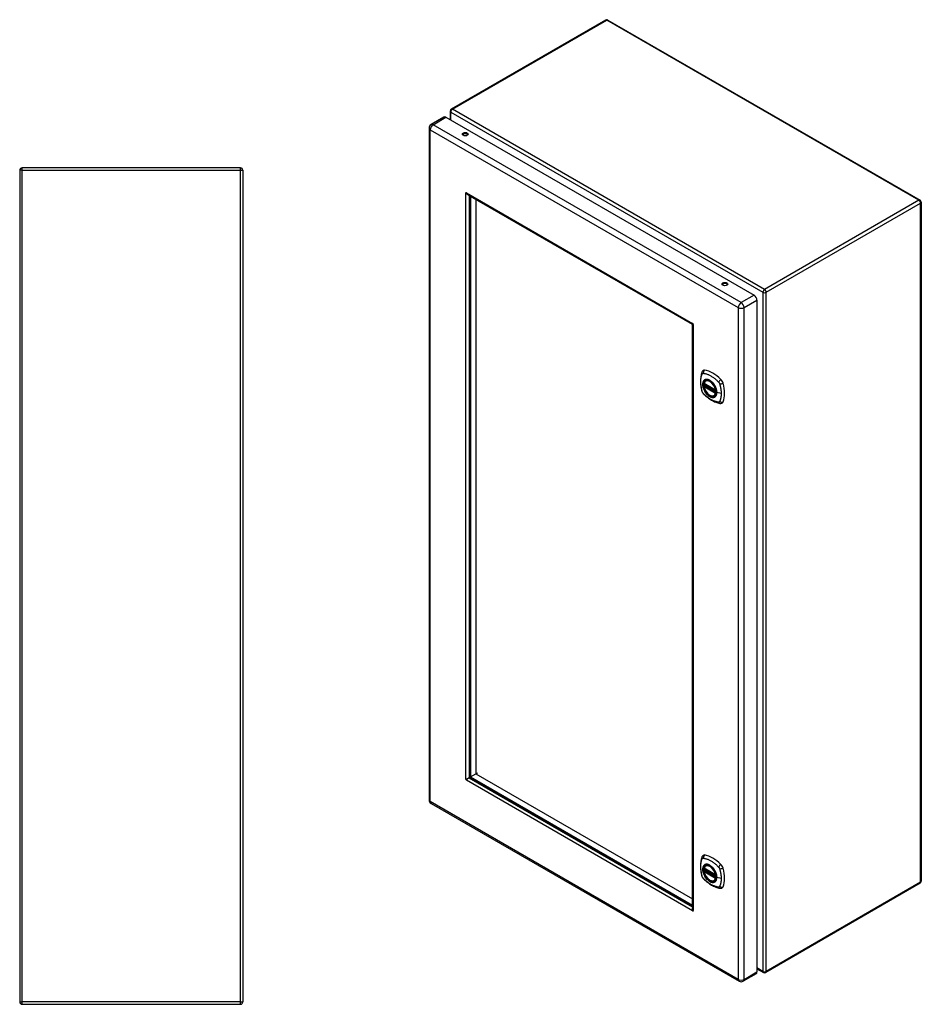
# Model space of a CAD drawing. Header units: inches. Extents: x 12 to 114, y 8 to 75.
# Tile 5 of 5: x 82 to 114, y 27 to 62. Entities that reach past the tile are written whole.
import ezdxf

# ---------------------------------------------------------------- set-up
doc = ezdxf.new("R2010")
doc.units = ezdxf.units.IN
doc.header["$MEASUREMENT"] = 0
doc.layers.add('Visible Edges(ANSI)', color=7, linetype='Continuous', lineweight=25)
doc.layers.add('Visible Tangent Edges(ANSI)', color=7, linetype='Continuous', lineweight=25)

msp = doc.modelspace()

# ---------------------------------------------------------------- linework, layer by layer
at = {"layer": 'Visible Edges(ANSI)'}
for p, q in [((102.733, 62.312), (97.195, 59.115)), ((102.817, 62.312), (114.012, 55.849)), ((97.153, 59.042), (97.153, 58.737)), ((96.934, 58.828), (96.472, 58.561)), ((97.007, 58.821), (108.056, 52.442)), ((96.399, 58.435), (96.399, 34.339)), ((81.721, 56.921), (81.721, 27.089)), ((89.637, 57.005), (81.805, 57.005)), ((89.721, 56.921), (89.721, 27.089)), ((97.715, 56.094), (97.739, 56.108)), ((97.779, 56.057), (105.848, 51.398)), ((97.845, 56.019), (97.845, 35.178)), ((97.886, 55.987), (97.886, 35.161)), ((105.846, 51.392), (97.886, 55.987)), ((98.081, 55.875), (98.081, 35.274)), ((114.054, 55.776), (114.054, 31.418)), ((108.16, 52.263), (108.16, 28.167)), ((105.846, 30.565), (105.846, 51.392)), ((105.852, 51.39), (105.852, 30.438)), ((105.868, 51.417), (105.868, 51.415)), ((105.877, 51.399), (105.879, 51.398)), ((106.265, 49.271), (106.679, 49.032)), ((106.265, 49.176), (106.279, 49.184)), ((106.285, 49.195), (106.284, 49.198)), ((106.29, 49.21), (106.331, 49.233)), ((106.322, 49.375), (106.332, 49.381)), ((106.635, 48.833), (106.645, 48.839)), ((97.834, 35.141), (97.847, 35.163)), ((97.868, 35.125), (97.843, 35.125)), ((97.88, 35.117), (105.852, 30.514)), ((97.886, 35.161), (98.081, 35.274)), ((97.886, 35.161), (105.846, 30.565)), ((98.081, 35.274), (98.137, 35.306)), ((98.081, 35.274), (105.846, 30.791)), ((96.472, 34.213), (107.521, 27.833)), ((106.265, 31.877), (106.679, 31.638)), ((106.265, 31.782), (106.279, 31.79)), ((106.285, 31.801), (106.284, 31.804)), ((106.29, 31.816), (106.331, 31.839)), ((106.322, 31.981), (106.332, 31.987)), ((106.635, 31.439), (106.645, 31.445)), ((114.012, 31.345), (108.474, 28.148)), ((105.877, 30.378), (105.852, 30.364)), ((108.16, 28.281), (108.39, 28.148)), ((108.129, 28.1), (107.667, 27.833)), ((81.805, 27.005), (89.637, 27.005))]:
    msp.add_line(p, q, dxfattribs=at)
at = {"layer": 'Visible Edges(ANSI)', "flags": 128}
for points in [[(97.72, 56.088), (97.72, 56.088), (97.719, 56.088), (97.719, 56.088), (97.719, 56.089), (97.719, 56.089), (97.719, 56.089), (97.718, 56.089), (97.718, 56.09), (97.718, 56.09), (97.718, 56.09), (97.717, 56.091), (97.717, 56.091), (97.717, 56.091), (97.717, 56.091), (97.716, 56.092), (97.716, 56.092), (97.716, 56.092), (97.716, 56.093), (97.716, 56.093), (97.715, 56.093), (97.715, 56.093), (97.715, 56.093), (97.715, 56.094), (97.715, 56.094)], [(97.795, 56.047), (97.792, 56.048), (97.788, 56.049), (97.785, 56.05), (97.782, 56.051), (97.779, 56.052), (97.775, 56.053), (97.772, 56.055), (97.768, 56.056), (97.765, 56.058), (97.762, 56.059), (97.759, 56.061), (97.755, 56.062), (97.752, 56.064), (97.749, 56.066), (97.746, 56.068), (97.743, 56.07), (97.739, 56.072), (97.736, 56.074), (97.733, 56.076), (97.731, 56.078), (97.728, 56.081), (97.725, 56.083), (97.722, 56.086), (97.72, 56.088)], [(97.739, 56.108), (97.739, 56.108), (97.74, 56.108), (97.74, 56.107), (97.74, 56.107), (97.74, 56.107), (97.74, 56.107), (97.74, 56.106), (97.74, 56.106), (97.74, 56.106), (97.741, 56.105), (97.741, 56.105), (97.741, 56.105), (97.741, 56.104), (97.741, 56.104), (97.741, 56.103), (97.741, 56.103), (97.742, 56.103), (97.742, 56.102), (97.742, 56.102), (97.742, 56.102), (97.742, 56.102), (97.742, 56.101), (97.742, 56.101), (97.742, 56.101)], [(97.742, 56.101), (97.743, 56.099), (97.744, 56.096), (97.745, 56.094), (97.746, 56.092), (97.748, 56.089), (97.749, 56.087), (97.75, 56.085), (97.751, 56.083), (97.753, 56.081), (97.754, 56.079), (97.756, 56.077), (97.757, 56.075), (97.759, 56.073), (97.76, 56.071), (97.762, 56.07), (97.764, 56.068), (97.766, 56.066), (97.767, 56.065), (97.769, 56.063), (97.771, 56.062), (97.773, 56.06), (97.775, 56.059), (97.777, 56.058), (97.779, 56.057)], [(105.868, 51.415), (105.866, 51.412), (105.864, 51.409), (105.862, 51.407), (105.86, 51.405), (105.858, 51.403), (105.857, 51.401), (105.855, 51.4), (105.853, 51.399), (105.852, 51.398), (105.851, 51.398), (105.849, 51.398), (105.848, 51.398), (105.847, 51.398), (105.847, 51.399), (105.846, 51.4), (105.846, 51.401), (105.845, 51.403), (105.845, 51.405), (105.846, 51.407), (105.846, 51.409), (105.847, 51.411), (105.848, 51.414), (105.849, 51.417), (105.85, 51.42)], [(105.85, 51.42), (105.85, 51.42), (105.85, 51.42), (105.85, 51.42), (105.85, 51.42), (105.85, 51.421), (105.85, 51.421), (105.851, 51.421), (105.851, 51.421), (105.851, 51.421), (105.851, 51.422), (105.851, 51.422), (105.851, 51.422), (105.851, 51.422), (105.851, 51.422), (105.852, 51.423), (105.852, 51.423), (105.852, 51.423), (105.852, 51.423), (105.852, 51.423), (105.852, 51.423), (105.852, 51.423), (105.852, 51.424), (105.852, 51.424), (105.852, 51.424)], [(105.873, 51.381), (105.869, 51.381), (105.866, 51.382), (105.864, 51.382), (105.861, 51.383), (105.859, 51.384), (105.857, 51.385), (105.856, 51.386), (105.854, 51.387), (105.853, 51.387), (105.853, 51.388), (105.852, 51.39), (105.852, 51.391), (105.853, 51.392), (105.854, 51.393), (105.855, 51.394), (105.856, 51.394), (105.858, 51.395), (105.859, 51.396), (105.862, 51.397), (105.864, 51.398), (105.867, 51.398), (105.87, 51.399), (105.873, 51.399), (105.877, 51.399)], [(105.877, 51.381), (105.877, 51.381), (105.877, 51.381), (105.877, 51.381), (105.877, 51.381), (105.876, 51.381), (105.876, 51.381), (105.876, 51.381), (105.876, 51.381), (105.876, 51.381), (105.875, 51.381), (105.875, 51.381), (105.875, 51.381), (105.875, 51.381), (105.874, 51.381), (105.874, 51.381), (105.874, 51.381), (105.874, 51.381), (105.873, 51.381), (105.873, 51.381), (105.873, 51.381), (105.873, 51.381), (105.873, 51.381), (105.873, 51.381), (105.873, 51.381)], [(106.188, 49.684), (106.18, 49.663), (106.174, 49.643), (106.168, 49.625), (106.164, 49.606), (106.159, 49.588), (106.155, 49.568), (106.148, 49.528), (106.142, 49.487), (106.138, 49.446), (106.136, 49.404), (106.135, 49.361), (106.136, 49.317), (106.138, 49.273), (106.142, 49.229), (106.148, 49.184), (106.155, 49.139), (106.163, 49.093), (106.173, 49.047), (106.178, 49.024), (106.181, 49.013), (106.185, 48.999)], [(106.226, 49.741), (106.213, 49.727), (106.202, 49.713), (106.194, 49.699), (106.188, 49.684)], [(106.26, 49.284), (106.264, 49.299), (106.269, 49.313), (106.275, 49.326), (106.283, 49.338), (106.291, 49.349), (106.3, 49.359), (106.311, 49.368), (106.322, 49.375)], [(106.635, 48.833), (106.623, 48.827), (106.611, 48.823), (106.598, 48.819), (106.585, 48.818), (106.571, 48.817), (106.558, 48.818), (106.543, 48.82), (106.529, 48.823), (106.514, 48.828), (106.5, 48.834), (106.485, 48.841), (106.47, 48.849), (106.456, 48.858), (106.441, 48.868), (106.427, 48.879), (106.413, 48.892), (106.399, 48.905), (106.385, 48.918), (106.372, 48.933), (106.36, 48.948), (106.348, 48.965), (106.336, 48.981), (106.325, 48.998), (106.315, 49.016), (106.305, 49.034), (106.296, 49.052), (106.288, 49.07), (106.28, 49.089), (106.274, 49.108), (106.268, 49.126), (106.263, 49.145), (106.26, 49.163)], [(106.279, 49.184), (106.282, 49.186), (106.284, 49.189), (106.285, 49.192), (106.285, 49.195)], [(106.574, 49.295), (106.593, 49.273), (106.611, 49.249), (106.628, 49.225), (106.643, 49.199), (106.657, 49.173), (106.67, 49.146), (106.682, 49.119), (106.692, 49.092)], [(106.185, 48.999), (106.189, 48.985), (106.194, 48.972), (106.2, 48.959), (106.207, 48.947), (106.214, 48.935), (106.222, 48.924), (106.231, 48.913), (106.24, 48.902)], [(106.24, 48.902), (106.25, 48.892), (106.26, 48.883), (106.277, 48.867), (106.311, 48.836), (106.346, 48.806), (106.382, 48.778), (106.418, 48.751), (106.455, 48.725), (106.492, 48.701), (106.529, 48.678), (106.567, 48.658), (106.604, 48.639), (106.642, 48.621), (106.681, 48.606), (106.719, 48.592), (106.757, 48.58), (106.795, 48.57), (106.814, 48.566), (106.825, 48.564), (106.836, 48.562)], [(106.836, 48.562), (106.851, 48.561), (106.868, 48.561), (106.885, 48.563), (106.904, 48.567)], [(97.715, 35.09), (97.715, 35.09), (97.715, 35.09), (97.715, 35.09), (97.715, 35.091), (97.716, 35.091), (97.716, 35.091), (97.716, 35.091), (97.716, 35.091), (97.716, 35.091), (97.717, 35.091), (97.717, 35.091), (97.717, 35.091), (97.717, 35.091), (97.718, 35.091), (97.718, 35.091), (97.718, 35.091), (97.718, 35.091), (97.719, 35.091), (97.719, 35.091), (97.719, 35.091), (97.719, 35.091), (97.719, 35.091), (97.72, 35.091), (97.72, 35.091)], [(97.72, 35.091), (97.724, 35.091), (97.728, 35.091), (97.733, 35.092), (97.737, 35.092), (97.742, 35.093), (97.747, 35.094), (97.752, 35.095), (97.757, 35.096), (97.762, 35.098), (97.767, 35.099), (97.772, 35.101), (97.778, 35.103), (97.783, 35.105), (97.788, 35.108), (97.793, 35.11), (97.798, 35.113), (97.803, 35.116), (97.808, 35.119), (97.813, 35.122), (97.817, 35.126), (97.822, 35.129), (97.826, 35.133), (97.83, 35.137), (97.834, 35.141)], [(97.742, 35.052), (97.742, 35.052), (97.742, 35.052), (97.742, 35.052), (97.742, 35.051), (97.742, 35.051), (97.742, 35.051), (97.742, 35.051), (97.741, 35.051), (97.741, 35.05), (97.741, 35.05), (97.741, 35.05), (97.741, 35.05), (97.741, 35.049), (97.741, 35.049), (97.74, 35.049), (97.74, 35.049), (97.74, 35.049), (97.74, 35.049), (97.74, 35.048), (97.74, 35.048), (97.74, 35.048), (97.74, 35.048), (97.739, 35.048), (97.739, 35.048)], [(97.843, 35.125), (97.837, 35.124), (97.832, 35.123), (97.827, 35.121), (97.821, 35.119), (97.816, 35.117), (97.811, 35.114), (97.806, 35.112), (97.801, 35.109), (97.796, 35.106), (97.791, 35.103), (97.786, 35.099), (97.782, 35.096), (97.778, 35.092), (97.773, 35.089), (97.769, 35.085), (97.765, 35.081), (97.762, 35.078), (97.758, 35.074), (97.755, 35.07), (97.752, 35.066), (97.749, 35.063), (97.747, 35.059), (97.744, 35.055), (97.742, 35.052)], [(106.188, 32.291), (106.18, 32.269), (106.174, 32.25), (106.168, 32.231), (106.164, 32.212), (106.159, 32.194), (106.155, 32.174), (106.148, 32.134), (106.142, 32.094), (106.138, 32.052), (106.136, 32.01), (106.135, 31.967), (106.136, 31.923), (106.138, 31.879), (106.142, 31.835), (106.148, 31.79), (106.155, 31.745), (106.163, 31.699), (106.173, 31.653), (106.178, 31.63), (106.181, 31.619), (106.185, 31.605)], [(106.226, 32.347), (106.213, 32.333), (106.202, 32.319), (106.194, 32.305), (106.188, 32.291)], [(106.26, 31.89), (106.264, 31.905), (106.269, 31.919), (106.275, 31.932), (106.283, 31.944), (106.291, 31.955), (106.3, 31.965), (106.311, 31.974), (106.322, 31.981)], [(106.279, 31.79), (106.282, 31.792), (106.284, 31.795), (106.285, 31.798), (106.285, 31.801)], [(106.574, 31.901), (106.593, 31.879), (106.611, 31.855), (106.628, 31.831), (106.643, 31.805), (106.657, 31.779), (106.67, 31.752), (106.682, 31.725), (106.692, 31.698)], [(106.185, 31.605), (106.189, 31.591), (106.194, 31.578), (106.2, 31.566), (106.207, 31.553), (106.214, 31.541), (106.222, 31.53), (106.231, 31.519), (106.24, 31.509)], [(106.24, 31.509), (106.25, 31.499), (106.26, 31.489), (106.277, 31.473), (106.311, 31.442), (106.346, 31.412), (106.382, 31.384), (106.418, 31.357), (106.455, 31.331), (106.492, 31.307), (106.529, 31.285), (106.567, 31.264), (106.604, 31.245), (106.642, 31.227), (106.681, 31.212), (106.719, 31.198), (106.757, 31.186), (106.795, 31.177), (106.814, 31.172), (106.825, 31.17), (106.836, 31.169)], [(106.635, 31.439), (106.623, 31.433), (106.611, 31.429), (106.598, 31.426), (106.585, 31.424), (106.571, 31.423), (106.558, 31.424), (106.543, 31.426), (106.529, 31.43), (106.514, 31.434), (106.5, 31.44), (106.485, 31.447), (106.47, 31.455), (106.456, 31.464), (106.441, 31.474), (106.427, 31.486), (106.413, 31.498), (106.399, 31.511), (106.385, 31.525), (106.372, 31.539), (106.36, 31.555), (106.348, 31.571), (106.336, 31.587), (106.325, 31.604), (106.315, 31.622), (106.305, 31.64), (106.296, 31.658), (106.288, 31.677), (106.28, 31.695), (106.274, 31.714), (106.268, 31.732), (106.263, 31.751), (106.26, 31.769)], [(106.836, 31.169), (106.851, 31.167), (106.868, 31.167), (106.885, 31.169), (106.904, 31.173)], [(105.85, 30.371), (105.849, 30.374), (105.848, 30.378), (105.848, 30.381), (105.847, 30.385), (105.847, 30.389), (105.846, 30.392), (105.846, 30.396), (105.846, 30.4), (105.846, 30.403), (105.845, 30.407), (105.845, 30.411), (105.846, 30.414), (105.846, 30.418), (105.846, 30.422), (105.846, 30.425), (105.847, 30.429), (105.847, 30.433), (105.848, 30.436), (105.848, 30.44), (105.849, 30.443), (105.85, 30.446), (105.851, 30.45), (105.852, 30.453), (105.852, 30.456)], [(105.852, 30.438), (105.852, 30.436), (105.853, 30.433), (105.853, 30.431), (105.853, 30.428), (105.853, 30.426), (105.854, 30.424), (105.854, 30.421), (105.855, 30.419), (105.855, 30.417), (105.856, 30.414), (105.857, 30.412), (105.858, 30.41), (105.858, 30.408), (105.859, 30.405), (105.86, 30.403), (105.862, 30.401), (105.863, 30.399), (105.864, 30.396), (105.865, 30.394), (105.867, 30.392), (105.868, 30.39), (105.869, 30.388), (105.871, 30.386), (105.873, 30.384)], [(105.873, 30.384), (105.873, 30.384), (105.873, 30.384), (105.873, 30.383), (105.873, 30.383), (105.873, 30.383), (105.873, 30.383), (105.874, 30.382), (105.874, 30.382), (105.874, 30.382), (105.874, 30.382), (105.875, 30.381), (105.875, 30.381), (105.875, 30.381), (105.875, 30.38), (105.876, 30.38), (105.876, 30.38), (105.876, 30.379), (105.876, 30.379), (105.876, 30.379), (105.877, 30.379), (105.877, 30.378), (105.877, 30.378), (105.877, 30.378), (105.877, 30.378)], [(105.852, 30.364), (105.852, 30.364), (105.852, 30.364), (105.852, 30.364), (105.852, 30.365), (105.852, 30.365), (105.852, 30.365), (105.852, 30.365), (105.852, 30.366), (105.852, 30.366), (105.851, 30.366), (105.851, 30.367), (105.851, 30.367), (105.851, 30.368), (105.851, 30.368), (105.851, 30.368), (105.851, 30.369), (105.851, 30.369), (105.85, 30.369), (105.85, 30.37), (105.85, 30.37), (105.85, 30.37), (105.85, 30.371), (105.85, 30.371), (105.85, 30.371)]]:
    msp.add_lwpolyline(points, dxfattribs=at)
at = {"layer": 'Visible Edges(ANSI)'}
for centre, radius, start, end in [((102.775, 62.239), 0.084, 60, 120), ((97.237, 59.042), 0.084, 120, 180), ((96.545, 58.435), 0.146, 120, 180), ((81.805, 56.921), 0.084, 90, 180), ((89.637, 56.921), 0.084, 0, 90), ((113.97, 55.776), 0.084, 0, 60), ((106.271, 49.281), 0.0118, 166.5554, 240), ((106.271, 49.165), 0.0118, 120, 190.611), ((106.296, 49.199), 0.0118, 120, 187.8283), ((106.685, 49.042), 0.0118, 240, 282.6344), ((96.545, 34.339), 0.146, 180, 240), ((106.271, 31.887), 0.0118, 166.5554, 240), ((106.296, 31.805), 0.0118, 120, 187.8283), ((106.271, 31.772), 0.0118, 120, 190.611), ((106.685, 31.649), 0.0118, 240, 282.6344), ((113.97, 31.418), 0.084, 300, 0), ((108.432, 28.221), 0.084, 240, 300), ((107.594, 27.96), 0.146, 240, 300), ((81.805, 27.089), 0.084, 180, 270), ((89.637, 27.089), 0.084, 270, 0)]:
    msp.add_arc(centre, radius, start, end, dxfattribs=at)
for centre, major_axis, start_param, end_param in [((97.007, 58.702), (-0.073, 0.126), 5.497787, 6.283185), ((97.699, 58.174), (0.102, 0), 0.378178, 2.763414), ((97.73, 56.097), (-0.0125, 0.0217), 4.906679, 7.659691), ((107.011, 52.798), (0.102, 0), 0.378178, 2.763414), ((108.056, 52.322), (0.073, -0.126), 0.785398, 2.356194), ((105.862, 51.401), (-0.0125, 0.0217), 3.335883, 6.088895), ((106.325, 49.595), (-0.089, 0.153), 5.825423, 6.408181), ((106.576, 48.598), (-0.64, 1.108), 5.170151, 5.825423), ((106.471, 49.1), (0.157, -0.273), 2.363977, 7.060801), ((106.827, 49.305), (0.089, -0.153), 1.113034, 2.028558), ((106.089, 49.442), (-0.64, 1.108), 3.599355, 4.254627), ((106.827, 48.726), (0.089, -0.153), 6.158189, 6.740947), ((97.73, 35.071), (0.0125, -0.0217), 3.335883, 6.088895), ((97.767, 35.092), (0.0125, -0.0217), 4.282486, 5.142292), ((97.88, 35.157), (0.025, -0.0433), 3.926991, 5.497787), ((106.325, 32.201), (-0.089, 0.153), 5.825423, 6.408181), ((106.576, 31.204), (-0.64, 1.108), 5.170151, 5.825423), ((106.471, 31.706), (0.157, -0.273), 2.363977, 7.060801), ((106.827, 31.911), (0.089, -0.153), 1.113034, 2.028558), ((106.089, 32.048), (-0.64, 1.108), 3.599355, 4.254627), ((106.827, 31.332), (0.089, -0.153), 6.158189, 6.740947), ((105.862, 30.375), (0.0125, -0.0217), 4.906679, 7.659691), ((108.056, 28.227), (0.073, -0.126), 0, 0.785398)]:
    msp.add_ellipse(centre, major_axis=major_axis, ratio=0.57735, start_param=start_param, end_param=end_param, dxfattribs=at)
for centre, major_axis in [((97.699, 58.217), (0.102, 0)), ((107.011, 52.841), (0.102, 0)), ((106.468, 49.098), (-0.16, 0.277)), ((106.468, 31.704), (-0.16, 0.277))]:
    msp.add_ellipse(centre, major_axis=major_axis, ratio=0.57735, dxfattribs=at)
at = {"layer": 'Visible Tangent Edges(ANSI)'}
for p, q in [((97.237, 59.11), (102.775, 62.308)), ((113.97, 55.844), (102.775, 62.308)), ((97.177, 59.008), (108.372, 52.544)), ((97.177, 58.723), (97.177, 59.008)), ((108.432, 52.647), (97.237, 59.11)), ((96.545, 58.554), (97.007, 58.821)), ((96.441, 58.375), (107.491, 51.996)), ((96.441, 34.279), (96.441, 58.375)), ((107.594, 52.175), (96.545, 58.554)), ((81.805, 56.921), (81.721, 56.921)), ((81.805, 56.921), (81.805, 57.005)), ((81.805, 27.089), (81.805, 56.921)), ((81.805, 56.921), (89.637, 56.921)), ((89.637, 56.921), (89.637, 57.005)), ((89.637, 56.921), (89.721, 56.921)), ((89.637, 27.089), (89.637, 56.921)), ((97.715, 35.09), (97.715, 56.094)), ((97.742, 56.103), (97.72, 56.088)), ((97.739, 56.108), (105.852, 51.424)), ((97.834, 56.025), (97.834, 35.141)), ((113.97, 55.844), (108.432, 52.647)), ((108.491, 52.544), (114.029, 55.742)), ((114.029, 31.384), (114.029, 55.742)), ((106.956, 52.792), (106.925, 52.81)), ((108.056, 52.442), (107.594, 52.175)), ((108.372, 52.544), (108.372, 28.186)), ((108.491, 28.186), (108.491, 52.544)), ((107.491, 51.996), (107.491, 27.9)), ((107.697, 51.996), (108.16, 52.263)), ((107.697, 27.9), (107.697, 51.996)), ((105.856, 51.424), (105.85, 51.42)), ((105.879, 51.384), (105.873, 51.381)), ((105.877, 51.381), (105.877, 30.378)), ((106.677, 49.038), (106.263, 49.276)), ((106.263, 49.161), (106.677, 48.922)), ((106.271, 49.175), (106.283, 49.182)), ((106.685, 48.936), (106.271, 49.175)), ((106.283, 49.182), (106.693, 48.945)), ((106.694, 48.962), (106.291, 49.194)), ((106.296, 49.209), (106.335, 49.231)), ((106.694, 48.98), (106.296, 49.209)), ((106.692, 48.94), (106.685, 48.936)), ((106.876, 48.912), (106.719, 48.951)), ((105.852, 30.364), (97.739, 35.048)), ((97.843, 35.125), (105.852, 30.501)), ((97.846, 35.163), (97.847, 35.163)), ((107.491, 27.9), (96.441, 34.279)), ((106.677, 31.644), (106.263, 31.883)), ((106.271, 31.781), (106.283, 31.788)), ((106.283, 31.788), (106.693, 31.551)), ((106.694, 31.568), (106.291, 31.801)), ((106.296, 31.815), (106.335, 31.837)), ((106.694, 31.586), (106.296, 31.815)), ((106.263, 31.767), (106.677, 31.528)), ((106.685, 31.542), (106.271, 31.781)), ((106.692, 31.546), (106.685, 31.542)), ((106.876, 31.518), (106.719, 31.558)), ((114.029, 31.384), (108.491, 28.186)), ((105.874, 30.382), (105.85, 30.371)), ((108.372, 28.186), (108.16, 28.309)), ((107.697, 27.9), (108.16, 28.167)), ((81.721, 27.089), (81.805, 27.089)), ((81.805, 27.005), (81.805, 27.089)), ((89.637, 27.089), (81.805, 27.089)), ((89.637, 27.005), (89.637, 27.089)), ((89.637, 27.089), (89.721, 27.089))]:
    msp.add_line(p, q, dxfattribs=at)
at = {"layer": 'Visible Tangent Edges(ANSI)', "flags": 128}
for points in [[(106.198, 48.984), (106.189, 49.017), (106.181, 49.047), (106.175, 49.077), (106.169, 49.106), (106.163, 49.135), (106.158, 49.165), (106.154, 49.193), (106.151, 49.222), (106.149, 49.25), (106.147, 49.278), (106.146, 49.306), (106.145, 49.333), (106.146, 49.36), (106.147, 49.386), (106.149, 49.412), (106.151, 49.437), (106.154, 49.462), (106.158, 49.486), (106.163, 49.509), (106.169, 49.532), (106.175, 49.554), (106.181, 49.576), (106.189, 49.597), (106.198, 49.619)], [(106.198, 49.619), (106.199, 49.62), (106.2, 49.622), (106.201, 49.624), (106.203, 49.625), (106.204, 49.627), (106.205, 49.628), (106.206, 49.629), (106.208, 49.631), (106.209, 49.632), (106.21, 49.633), (106.212, 49.634), (106.213, 49.635), (106.215, 49.636), (106.217, 49.636), (106.218, 49.637), (106.22, 49.638), (106.222, 49.638), (106.223, 49.639), (106.225, 49.639), (106.227, 49.639), (106.229, 49.64), (106.231, 49.64), (106.233, 49.64), (106.235, 49.64)], [(106.235, 49.64), (106.258, 49.637), (106.28, 49.633), (106.303, 49.628), (106.325, 49.623), (106.348, 49.616), (106.371, 49.609), (106.394, 49.6), (106.417, 49.591), (106.44, 49.581), (106.464, 49.569), (106.487, 49.557), (106.51, 49.544), (106.534, 49.53), (106.557, 49.516), (106.58, 49.5), (106.603, 49.483), (106.626, 49.466), (106.649, 49.448), (106.672, 49.429), (106.694, 49.41), (106.717, 49.39), (106.739, 49.369), (106.761, 49.347), (106.784, 49.322)], [(106.272, 49.395), (106.263, 49.387), (106.255, 49.378), (106.247, 49.368), (106.241, 49.357), (106.234, 49.345), (106.229, 49.333), (106.225, 49.32), (106.221, 49.306), (106.218, 49.291), (106.216, 49.275), (106.215, 49.259), (106.214, 49.243), (106.215, 49.226), (106.216, 49.208), (106.218, 49.19), (106.221, 49.172), (106.225, 49.154), (106.229, 49.135), (106.235, 49.116), (106.241, 49.098), (106.247, 49.079), (106.255, 49.06), (106.263, 49.042), (106.272, 49.023)], [(106.716, 48.954), (106.71, 48.896), (106.693, 48.847), (106.666, 48.809), (106.629, 48.785), (106.586, 48.776), (106.536, 48.781), (106.483, 48.801), (106.43, 48.835), (106.378, 48.88), (106.331, 48.935), (106.289, 48.998), (106.256, 49.065), (106.233, 49.134), (106.22, 49.202), (106.219, 49.264), (106.229, 49.319), (106.25, 49.364), (106.281, 49.396), (106.32, 49.415), (106.366, 49.419), (106.417, 49.408), (106.471, 49.383), (106.524, 49.345), (106.574, 49.295)], [(106.305, 49.414), (106.304, 49.414), (106.302, 49.413), (106.301, 49.412), (106.299, 49.412), (106.298, 49.411), (106.296, 49.41), (106.295, 49.41), (106.294, 49.409), (106.292, 49.408), (106.291, 49.407), (106.289, 49.407), (106.288, 49.406), (106.287, 49.405), (106.285, 49.404), (106.284, 49.403), (106.282, 49.402), (106.281, 49.402), (106.28, 49.401), (106.279, 49.4), (106.277, 49.399), (106.276, 49.398), (106.275, 49.397), (106.273, 49.396), (106.272, 49.395)], [(106.279, 49.184), (106.279, 49.184), (106.279, 49.184), (106.279, 49.184), (106.279, 49.184), (106.279, 49.184), (106.279, 49.184), (106.279, 49.184), (106.279, 49.184), (106.279, 49.184), (106.279, 49.184), (106.279, 49.184), (106.279, 49.184), (106.279, 49.184), (106.279, 49.184), (106.279, 49.184), (106.279, 49.183), (106.279, 49.183), (106.279, 49.183), (106.279, 49.183), (106.279, 49.183), (106.279, 49.183), (106.279, 49.183), (106.279, 49.183), (106.279, 49.183)], [(106.279, 49.183), (106.279, 49.183), (106.279, 49.183), (106.279, 49.183), (106.279, 49.183), (106.279, 49.183), (106.279, 49.183), (106.279, 49.183), (106.279, 49.183), (106.279, 49.183), (106.279, 49.183), (106.279, 49.183), (106.279, 49.183), (106.279, 49.183), (106.28, 49.183), (106.28, 49.183), (106.28, 49.183), (106.28, 49.183), (106.28, 49.183), (106.28, 49.183), (106.28, 49.183), (106.28, 49.182), (106.281, 49.182), (106.281, 49.182), (106.281, 49.182)], [(106.281, 49.182), (106.281, 49.182), (106.281, 49.182), (106.281, 49.182), (106.281, 49.182), (106.281, 49.182), (106.281, 49.182), (106.281, 49.182), (106.282, 49.182), (106.282, 49.182), (106.282, 49.182), (106.282, 49.182), (106.282, 49.182), (106.282, 49.182), (106.282, 49.182), (106.282, 49.182), (106.282, 49.182), (106.282, 49.182), (106.282, 49.182), (106.282, 49.182), (106.282, 49.182), (106.282, 49.182), (106.282, 49.182), (106.282, 49.182), (106.283, 49.182)], [(106.285, 49.197), (106.285, 49.197), (106.285, 49.197), (106.285, 49.196), (106.285, 49.196), (106.285, 49.196), (106.285, 49.196), (106.285, 49.196), (106.285, 49.196), (106.285, 49.196), (106.285, 49.196), (106.285, 49.196), (106.285, 49.196), (106.285, 49.196), (106.285, 49.196), (106.285, 49.196), (106.285, 49.196), (106.285, 49.196), (106.285, 49.196), (106.285, 49.196), (106.285, 49.195), (106.285, 49.195), (106.285, 49.195), (106.285, 49.195), (106.285, 49.195)], [(106.288, 49.196), (106.288, 49.196), (106.287, 49.196), (106.287, 49.196), (106.287, 49.196), (106.287, 49.196), (106.287, 49.196), (106.287, 49.196), (106.286, 49.196), (106.286, 49.196), (106.286, 49.196), (106.286, 49.196), (106.286, 49.197), (106.286, 49.197), (106.286, 49.197), (106.286, 49.197), (106.285, 49.197), (106.285, 49.197), (106.285, 49.197), (106.285, 49.197), (106.285, 49.197), (106.285, 49.197), (106.285, 49.197), (106.285, 49.197), (106.285, 49.197)], [(106.291, 49.194), (106.291, 49.195), (106.291, 49.195), (106.29, 49.195), (106.29, 49.195), (106.29, 49.195), (106.29, 49.195), (106.29, 49.195), (106.29, 49.195), (106.29, 49.195), (106.29, 49.195), (106.289, 49.195), (106.289, 49.195), (106.289, 49.195), (106.289, 49.195), (106.289, 49.195), (106.289, 49.195), (106.289, 49.196), (106.289, 49.196), (106.288, 49.196), (106.288, 49.196), (106.288, 49.196), (106.288, 49.196), (106.288, 49.196), (106.288, 49.196)], [(106.627, 49.228), (106.616, 49.245), (106.604, 49.262), (106.592, 49.278), (106.579, 49.293), (106.565, 49.308), (106.552, 49.322), (106.538, 49.335), (106.524, 49.347), (106.51, 49.359), (106.496, 49.37), (106.481, 49.38), (106.467, 49.389), (106.452, 49.397), (106.437, 49.403), (106.423, 49.409), (106.409, 49.414), (106.395, 49.418), (106.381, 49.421), (106.367, 49.422), (106.354, 49.423), (106.341, 49.422), (106.329, 49.421), (106.317, 49.418), (106.305, 49.414)], [(106.66, 49.171), (106.659, 49.173), (106.658, 49.176), (106.657, 49.178), (106.655, 49.181), (106.654, 49.183), (106.653, 49.185), (106.651, 49.188), (106.65, 49.19), (106.649, 49.193), (106.647, 49.195), (106.646, 49.198), (106.645, 49.2), (106.643, 49.202), (106.642, 49.205), (106.64, 49.207), (106.639, 49.21), (106.638, 49.212), (106.636, 49.214), (106.635, 49.217), (106.633, 49.219), (106.632, 49.221), (106.63, 49.224), (106.629, 49.226), (106.627, 49.228)], [(106.719, 48.951), (106.719, 48.96), (106.718, 48.968), (106.718, 48.977), (106.717, 48.986), (106.716, 48.995), (106.715, 49.004), (106.714, 49.013), (106.712, 49.022), (106.71, 49.031), (106.708, 49.04), (106.706, 49.05), (106.704, 49.059), (106.701, 49.068), (106.698, 49.078), (106.695, 49.087), (106.692, 49.096), (106.689, 49.106), (106.685, 49.115), (106.682, 49.124), (106.678, 49.134), (106.674, 49.143), (106.669, 49.152), (106.665, 49.162), (106.66, 49.171)], [(106.784, 49.322), (106.785, 49.321), (106.786, 49.32), (106.787, 49.319), (106.788, 49.318), (106.789, 49.317), (106.79, 49.316), (106.791, 49.314), (106.792, 49.313), (106.793, 49.312), (106.794, 49.311), (106.795, 49.31), (106.796, 49.308), (106.796, 49.307), (106.797, 49.306), (106.798, 49.305), (106.799, 49.303), (106.8, 49.302), (106.801, 49.301), (106.802, 49.299), (106.802, 49.298), (106.803, 49.297), (106.804, 49.296), (106.805, 49.294), (106.806, 49.293)], [(106.806, 49.293), (106.806, 49.292), (106.807, 49.29), (106.808, 49.289), (106.809, 49.288), (106.809, 49.286), (106.81, 49.285), (106.811, 49.283), (106.811, 49.282), (106.812, 49.281), (106.813, 49.279), (106.813, 49.278), (106.814, 49.277), (106.815, 49.275), (106.815, 49.274), (106.816, 49.272), (106.816, 49.271), (106.817, 49.269), (106.817, 49.268), (106.818, 49.267), (106.819, 49.265), (106.819, 49.264), (106.82, 49.262), (106.82, 49.261), (106.82, 49.26)], [(106.82, 49.26), (106.826, 49.241), (106.83, 49.227), (106.834, 49.212), (106.838, 49.197), (106.841, 49.182), (106.845, 49.168), (106.848, 49.153), (106.851, 49.138), (106.854, 49.123), (106.857, 49.109), (106.859, 49.094), (106.862, 49.08), (106.864, 49.065), (106.866, 49.051), (106.868, 49.037), (106.869, 49.022), (106.871, 49.008), (106.872, 48.994), (106.873, 48.98), (106.874, 48.966), (106.875, 48.953), (106.875, 48.939), (106.876, 48.925), (106.876, 48.912)], [(106.235, 48.921), (106.233, 48.924), (106.231, 48.926), (106.229, 48.928), (106.227, 48.931), (106.225, 48.933), (106.223, 48.935), (106.222, 48.938), (106.22, 48.941), (106.218, 48.943), (106.217, 48.946), (106.215, 48.948), (106.213, 48.951), (106.212, 48.954), (106.21, 48.956), (106.209, 48.959), (106.208, 48.962), (106.206, 48.965), (106.205, 48.967), (106.204, 48.97), (106.203, 48.973), (106.201, 48.976), (106.2, 48.979), (106.199, 48.981), (106.198, 48.984)], [(106.784, 48.604), (106.761, 48.607), (106.739, 48.611), (106.717, 48.616), (106.694, 48.622), (106.672, 48.628), (106.649, 48.636), (106.626, 48.645), (106.603, 48.654), (106.58, 48.664), (106.557, 48.676), (106.534, 48.688), (106.51, 48.701), (106.487, 48.715), (106.464, 48.73), (106.44, 48.745), (106.417, 48.762), (106.394, 48.779), (106.371, 48.797), (106.348, 48.815), (106.325, 48.835), (106.303, 48.855), (106.28, 48.875), (106.258, 48.896), (106.235, 48.921)], [(106.272, 49.023), (106.273, 49.021), (106.275, 49.018), (106.276, 49.016), (106.277, 49.013), (106.279, 49.011), (106.28, 49.009), (106.281, 49.006), (106.282, 49.004), (106.284, 49.001), (106.285, 48.999), (106.287, 48.996), (106.288, 48.994), (106.289, 48.992), (106.291, 48.989), (106.292, 48.987), (106.294, 48.984), (106.295, 48.982), (106.296, 48.98), (106.298, 48.977), (106.299, 48.975), (106.301, 48.973), (106.302, 48.97), (106.304, 48.968), (106.305, 48.966)], [(106.305, 48.966), (106.317, 48.949), (106.329, 48.932), (106.341, 48.916), (106.354, 48.901), (106.367, 48.886), (106.381, 48.872), (106.395, 48.859), (106.409, 48.847), (106.423, 48.835), (106.437, 48.825), (106.452, 48.815), (106.467, 48.806), (106.481, 48.798), (106.496, 48.791), (106.51, 48.785), (106.524, 48.78), (106.538, 48.776), (106.552, 48.774), (106.566, 48.772), (106.579, 48.771), (106.592, 48.772), (106.604, 48.774), (106.616, 48.776), (106.627, 48.78)], [(106.627, 48.78), (106.629, 48.78), (106.63, 48.781), (106.632, 48.782), (106.633, 48.782), (106.635, 48.783), (106.636, 48.784), (106.638, 48.784), (106.639, 48.785), (106.64, 48.786), (106.642, 48.787), (106.643, 48.787), (106.645, 48.788), (106.646, 48.789), (106.647, 48.79), (106.649, 48.791), (106.65, 48.791), (106.651, 48.792), (106.653, 48.793), (106.654, 48.794), (106.655, 48.795), (106.657, 48.796), (106.658, 48.797), (106.659, 48.798), (106.66, 48.799)], [(106.66, 48.799), (106.665, 48.803), (106.669, 48.807), (106.674, 48.812), (106.678, 48.816), (106.682, 48.821), (106.685, 48.826), (106.689, 48.832), (106.692, 48.837), (106.696, 48.843), (106.698, 48.849), (106.701, 48.855), (106.704, 48.861), (106.706, 48.868), (106.708, 48.875), (106.71, 48.882), (106.712, 48.889), (106.714, 48.896), (106.715, 48.904), (106.716, 48.911), (106.717, 48.919), (106.718, 48.927), (106.718, 48.935), (106.719, 48.943), (106.719, 48.951)], [(106.692, 49.092), (106.694, 49.086), (106.696, 49.08), (106.697, 49.074), (106.699, 49.068), (106.701, 49.062), (106.702, 49.056), (106.704, 49.05), (106.705, 49.044), (106.706, 49.038), (106.708, 49.032), (106.709, 49.027), (106.71, 49.021), (106.711, 49.015), (106.712, 49.009), (106.713, 49.003), (106.713, 48.998), (106.714, 48.992), (106.714, 48.986), (106.715, 48.981), (106.715, 48.975), (106.716, 48.97), (106.716, 48.964), (106.716, 48.959), (106.716, 48.954)], [(106.876, 48.912), (106.876, 48.898), (106.875, 48.885), (106.875, 48.872), (106.874, 48.859), (106.873, 48.846), (106.872, 48.833), (106.871, 48.82), (106.869, 48.807), (106.868, 48.795), (106.866, 48.783), (106.864, 48.771), (106.862, 48.759), (106.859, 48.747), (106.857, 48.735), (106.854, 48.723), (106.851, 48.712), (106.848, 48.701), (106.845, 48.69), (106.841, 48.679), (106.838, 48.668), (106.834, 48.657), (106.83, 48.647), (106.826, 48.637), (106.82, 48.625)], [(106.82, 48.625), (106.82, 48.623), (106.819, 48.622), (106.817, 48.62), (106.816, 48.619), (106.815, 48.617), (106.814, 48.616), (106.813, 48.614), (106.811, 48.613), (106.81, 48.612), (106.809, 48.611), (106.807, 48.61), (106.806, 48.609), (106.804, 48.608), (106.802, 48.607), (106.801, 48.607), (106.799, 48.606), (106.797, 48.606), (106.796, 48.605), (106.794, 48.605), (106.792, 48.604), (106.79, 48.604), (106.788, 48.604), (106.786, 48.604), (106.784, 48.604)], [(106.198, 31.59), (106.189, 31.623), (106.181, 31.653), (106.175, 31.683), (106.169, 31.712), (106.163, 31.742), (106.158, 31.771), (106.154, 31.8), (106.151, 31.828), (106.149, 31.857), (106.147, 31.885), (106.146, 31.912), (106.145, 31.939), (106.146, 31.966), (106.147, 31.992), (106.149, 32.018), (106.151, 32.043), (106.154, 32.068), (106.158, 32.092), (106.163, 32.115), (106.169, 32.138), (106.175, 32.161), (106.181, 32.182), (106.189, 32.203), (106.198, 32.225)], [(106.198, 32.225), (106.199, 32.227), (106.2, 32.228), (106.201, 32.23), (106.203, 32.231), (106.204, 32.233), (106.205, 32.234), (106.206, 32.236), (106.208, 32.237), (106.209, 32.238), (106.21, 32.239), (106.212, 32.24), (106.213, 32.241), (106.215, 32.242), (106.217, 32.243), (106.218, 32.243), (106.22, 32.244), (106.222, 32.244), (106.223, 32.245), (106.225, 32.245), (106.227, 32.246), (106.229, 32.246), (106.231, 32.246), (106.233, 32.246), (106.235, 32.246)], [(106.235, 32.246), (106.258, 32.244), (106.28, 32.239), (106.303, 32.235), (106.325, 32.229), (106.348, 32.222), (106.371, 32.215), (106.394, 32.206), (106.417, 32.197), (106.44, 32.187), (106.464, 32.176), (106.487, 32.164), (106.51, 32.151), (106.534, 32.137), (106.557, 32.122), (106.58, 32.106), (106.603, 32.09), (106.626, 32.072), (106.649, 32.054), (106.672, 32.035), (106.694, 32.016), (106.717, 31.996), (106.739, 31.975), (106.761, 31.954), (106.784, 31.929)], [(106.272, 32.001), (106.263, 31.993), (106.255, 31.984), (106.247, 31.974), (106.241, 31.963), (106.234, 31.952), (106.229, 31.939), (106.225, 31.926), (106.221, 31.912), (106.218, 31.897), (106.216, 31.882), (106.215, 31.866), (106.214, 31.849), (106.215, 31.832), (106.216, 31.814), (106.218, 31.797), (106.221, 31.778), (106.225, 31.76), (106.229, 31.741), (106.235, 31.723), (106.241, 31.704), (106.247, 31.685), (106.255, 31.666), (106.263, 31.648), (106.272, 31.629)], [(106.716, 31.56), (106.71, 31.502), (106.693, 31.453), (106.666, 31.415), (106.629, 31.392), (106.586, 31.382), (106.536, 31.387), (106.483, 31.407), (106.43, 31.441), (106.378, 31.486), (106.331, 31.542), (106.289, 31.604), (106.256, 31.672), (106.233, 31.741), (106.22, 31.808), (106.219, 31.87), (106.229, 31.925), (106.25, 31.97), (106.281, 32.002), (106.32, 32.021), (106.366, 32.025), (106.417, 32.014), (106.471, 31.989), (106.524, 31.951), (106.574, 31.901)], [(106.305, 32.02), (106.304, 32.02), (106.302, 32.019), (106.301, 32.018), (106.299, 32.018), (106.298, 32.017), (106.296, 32.016), (106.295, 32.016), (106.294, 32.015), (106.292, 32.014), (106.291, 32.014), (106.289, 32.013), (106.288, 32.012), (106.287, 32.011), (106.285, 32.01), (106.284, 32.01), (106.282, 32.009), (106.281, 32.008), (106.28, 32.007), (106.279, 32.006), (106.277, 32.005), (106.276, 32.004), (106.275, 32.003), (106.273, 32.002), (106.272, 32.001)], [(106.279, 31.79), (106.279, 31.79), (106.279, 31.79), (106.279, 31.79), (106.279, 31.79), (106.279, 31.79), (106.279, 31.79), (106.279, 31.79), (106.279, 31.79), (106.279, 31.79), (106.279, 31.79), (106.279, 31.79), (106.279, 31.79), (106.279, 31.79), (106.279, 31.79), (106.279, 31.79), (106.279, 31.79), (106.279, 31.79), (106.279, 31.79), (106.279, 31.79), (106.279, 31.79), (106.279, 31.79), (106.279, 31.79), (106.279, 31.79), (106.279, 31.79)], [(106.279, 31.79), (106.279, 31.79), (106.279, 31.79), (106.279, 31.79), (106.279, 31.789), (106.279, 31.789), (106.279, 31.789), (106.279, 31.789), (106.279, 31.789), (106.279, 31.789), (106.279, 31.789), (106.279, 31.789), (106.279, 31.789), (106.279, 31.789), (106.28, 31.789), (106.28, 31.789), (106.28, 31.789), (106.28, 31.789), (106.28, 31.789), (106.28, 31.789), (106.28, 31.789), (106.28, 31.789), (106.281, 31.789), (106.281, 31.788), (106.281, 31.788)], [(106.281, 31.788), (106.281, 31.788), (106.281, 31.788), (106.281, 31.788), (106.281, 31.788), (106.281, 31.788), (106.281, 31.788), (106.281, 31.788), (106.282, 31.788), (106.282, 31.788), (106.282, 31.788), (106.282, 31.788), (106.282, 31.788), (106.282, 31.788), (106.282, 31.788), (106.282, 31.788), (106.282, 31.788), (106.282, 31.788), (106.282, 31.788), (106.282, 31.788), (106.282, 31.788), (106.282, 31.788), (106.282, 31.788), (106.282, 31.788), (106.283, 31.788)], [(106.285, 31.803), (106.285, 31.803), (106.285, 31.803), (106.285, 31.803), (106.285, 31.803), (106.285, 31.803), (106.285, 31.802), (106.285, 31.802), (106.285, 31.802), (106.285, 31.802), (106.285, 31.802), (106.285, 31.802), (106.285, 31.802), (106.285, 31.802), (106.285, 31.802), (106.285, 31.802), (106.285, 31.802), (106.285, 31.802), (106.285, 31.802), (106.285, 31.802), (106.285, 31.802), (106.285, 31.802), (106.285, 31.802), (106.285, 31.801), (106.285, 31.801)], [(106.288, 31.802), (106.288, 31.802), (106.287, 31.802), (106.287, 31.802), (106.287, 31.802), (106.287, 31.802), (106.287, 31.802), (106.287, 31.803), (106.286, 31.803), (106.286, 31.803), (106.286, 31.803), (106.286, 31.803), (106.286, 31.803), (106.286, 31.803), (106.286, 31.803), (106.286, 31.803), (106.285, 31.803), (106.285, 31.803), (106.285, 31.803), (106.285, 31.803), (106.285, 31.803), (106.285, 31.803), (106.285, 31.803), (106.285, 31.803), (106.285, 31.803)], [(106.291, 31.801), (106.291, 31.801), (106.291, 31.801), (106.29, 31.801), (106.29, 31.801), (106.29, 31.801), (106.29, 31.801), (106.29, 31.801), (106.29, 31.801), (106.29, 31.801), (106.29, 31.801), (106.289, 31.801), (106.289, 31.801), (106.289, 31.801), (106.289, 31.802), (106.289, 31.802), (106.289, 31.802), (106.289, 31.802), (106.289, 31.802), (106.288, 31.802), (106.288, 31.802), (106.288, 31.802), (106.288, 31.802), (106.288, 31.802), (106.288, 31.802)], [(106.627, 31.835), (106.616, 31.851), (106.604, 31.868), (106.592, 31.884), (106.579, 31.899), (106.565, 31.914), (106.552, 31.928), (106.538, 31.941), (106.524, 31.954), (106.51, 31.965), (106.496, 31.976), (106.481, 31.986), (106.467, 31.995), (106.452, 32.003), (106.437, 32.01), (106.423, 32.015), (106.409, 32.02), (106.395, 32.024), (106.381, 32.027), (106.367, 32.028), (106.354, 32.029), (106.341, 32.028), (106.329, 32.027), (106.317, 32.024), (106.305, 32.02)], [(106.66, 31.777), (106.659, 31.779), (106.658, 31.782), (106.657, 31.784), (106.655, 31.787), (106.654, 31.789), (106.653, 31.792), (106.651, 31.794), (106.65, 31.796), (106.649, 31.799), (106.647, 31.801), (106.646, 31.804), (106.645, 31.806), (106.643, 31.809), (106.642, 31.811), (106.64, 31.813), (106.639, 31.816), (106.638, 31.818), (106.636, 31.82), (106.635, 31.823), (106.633, 31.825), (106.632, 31.828), (106.63, 31.83), (106.629, 31.832), (106.627, 31.835)], [(106.784, 31.929), (106.785, 31.928), (106.786, 31.926), (106.787, 31.925), (106.788, 31.924), (106.789, 31.923), (106.79, 31.922), (106.791, 31.921), (106.792, 31.919), (106.793, 31.918), (106.794, 31.917), (106.795, 31.916), (106.796, 31.915), (106.796, 31.913), (106.797, 31.912), (106.798, 31.911), (106.799, 31.91), (106.8, 31.908), (106.801, 31.907), (106.802, 31.906), (106.802, 31.904), (106.803, 31.903), (106.804, 31.902), (106.805, 31.9), (106.806, 31.899)], [(106.806, 31.899), (106.806, 31.898), (106.807, 31.896), (106.808, 31.895), (106.809, 31.894), (106.809, 31.892), (106.81, 31.891), (106.811, 31.89), (106.811, 31.888), (106.812, 31.887), (106.813, 31.885), (106.813, 31.884), (106.814, 31.883), (106.815, 31.881), (106.815, 31.88), (106.816, 31.878), (106.816, 31.877), (106.817, 31.876), (106.817, 31.874), (106.818, 31.873), (106.819, 31.871), (106.819, 31.87), (106.82, 31.869), (106.82, 31.867), (106.82, 31.866)], [(106.82, 31.866), (106.826, 31.848), (106.83, 31.833), (106.834, 31.818), (106.838, 31.803), (106.841, 31.788), (106.845, 31.774), (106.848, 31.759), (106.851, 31.744), (106.854, 31.73), (106.857, 31.715), (106.859, 31.7), (106.862, 31.686), (106.864, 31.672), (106.866, 31.657), (106.868, 31.643), (106.869, 31.629), (106.871, 31.615), (106.872, 31.6), (106.873, 31.586), (106.874, 31.573), (106.875, 31.559), (106.875, 31.545), (106.876, 31.531), (106.876, 31.518)], [(106.235, 31.527), (106.233, 31.53), (106.231, 31.532), (106.229, 31.534), (106.227, 31.537), (106.225, 31.539), (106.223, 31.542), (106.222, 31.544), (106.22, 31.547), (106.218, 31.549), (106.217, 31.552), (106.215, 31.554), (106.213, 31.557), (106.212, 31.56), (106.21, 31.562), (106.209, 31.565), (106.208, 31.568), (106.206, 31.571), (106.205, 31.574), (106.204, 31.576), (106.203, 31.579), (106.201, 31.582), (106.2, 31.585), (106.199, 31.588), (106.198, 31.59)], [(106.784, 31.21), (106.761, 31.213), (106.739, 31.217), (106.717, 31.222), (106.694, 31.228), (106.672, 31.235), (106.649, 31.242), (106.626, 31.251), (106.603, 31.26), (106.58, 31.271), (106.557, 31.282), (106.534, 31.294), (106.51, 31.307), (106.487, 31.321), (106.464, 31.336), (106.44, 31.351), (106.417, 31.368), (106.394, 31.385), (106.371, 31.403), (106.348, 31.421), (106.325, 31.441), (106.303, 31.461), (106.28, 31.481), (106.258, 31.503), (106.235, 31.527)], [(106.272, 31.629), (106.273, 31.627), (106.275, 31.625), (106.276, 31.622), (106.277, 31.62), (106.279, 31.617), (106.28, 31.615), (106.281, 31.612), (106.282, 31.61), (106.284, 31.607), (106.285, 31.605), (106.287, 31.603), (106.288, 31.6), (106.289, 31.598), (106.291, 31.595), (106.292, 31.593), (106.294, 31.591), (106.295, 31.588), (106.296, 31.586), (106.298, 31.584), (106.299, 31.581), (106.301, 31.579), (106.302, 31.577), (106.304, 31.574), (106.305, 31.572)], [(106.305, 31.572), (106.317, 31.555), (106.329, 31.539), (106.341, 31.523), (106.354, 31.507), (106.367, 31.493), (106.381, 31.479), (106.395, 31.465), (106.409, 31.453), (106.423, 31.441), (106.437, 31.431), (106.452, 31.421), (106.467, 31.412), (106.481, 31.404), (106.496, 31.397), (106.51, 31.391), (106.524, 31.386), (106.538, 31.383), (106.552, 31.38), (106.566, 31.378), (106.579, 31.378), (106.592, 31.378), (106.604, 31.38), (106.616, 31.382), (106.627, 31.386)], [(106.719, 31.558), (106.719, 31.566), (106.718, 31.575), (106.718, 31.583), (106.717, 31.592), (106.716, 31.601), (106.715, 31.61), (106.714, 31.619), (106.712, 31.628), (106.71, 31.637), (106.708, 31.647), (106.706, 31.656), (106.704, 31.665), (106.701, 31.674), (106.698, 31.684), (106.695, 31.693), (106.692, 31.703), (106.689, 31.712), (106.685, 31.721), (106.682, 31.731), (106.678, 31.74), (106.674, 31.749), (106.669, 31.759), (106.665, 31.768), (106.66, 31.777)], [(106.66, 31.405), (106.665, 31.409), (106.669, 31.413), (106.674, 31.418), (106.678, 31.422), (106.682, 31.427), (106.685, 31.432), (106.689, 31.438), (106.692, 31.443), (106.696, 31.449), (106.698, 31.455), (106.701, 31.461), (106.704, 31.467), (106.706, 31.474), (106.708, 31.481), (106.71, 31.488), (106.712, 31.495), (106.714, 31.502), (106.715, 31.51), (106.716, 31.517), (106.717, 31.525), (106.718, 31.533), (106.718, 31.541), (106.719, 31.549), (106.719, 31.558)], [(106.692, 31.698), (106.694, 31.692), (106.696, 31.686), (106.697, 31.68), (106.699, 31.674), (106.701, 31.668), (106.702, 31.662), (106.704, 31.656), (106.705, 31.65), (106.706, 31.644), (106.708, 31.639), (106.709, 31.633), (106.71, 31.627), (106.711, 31.621), (106.712, 31.615), (106.713, 31.61), (106.713, 31.604), (106.714, 31.598), (106.714, 31.593), (106.715, 31.587), (106.715, 31.582), (106.716, 31.576), (106.716, 31.571), (106.716, 31.565), (106.716, 31.56)], [(106.876, 31.518), (106.876, 31.504), (106.875, 31.491), (106.875, 31.478), (106.874, 31.465), (106.873, 31.452), (106.872, 31.439), (106.871, 31.426), (106.869, 31.414), (106.868, 31.401), (106.866, 31.389), (106.864, 31.377), (106.862, 31.365), (106.859, 31.353), (106.857, 31.341), (106.854, 31.33), (106.851, 31.318), (106.848, 31.307), (106.845, 31.296), (106.841, 31.285), (106.838, 31.274), (106.834, 31.264), (106.83, 31.253), (106.826, 31.243), (106.82, 31.231)], [(106.627, 31.386), (106.629, 31.387), (106.63, 31.387), (106.632, 31.388), (106.633, 31.389), (106.635, 31.389), (106.636, 31.39), (106.638, 31.391), (106.639, 31.391), (106.64, 31.392), (106.642, 31.393), (106.643, 31.394), (106.645, 31.394), (106.646, 31.395), (106.647, 31.396), (106.649, 31.397), (106.65, 31.398), (106.651, 31.399), (106.653, 31.399), (106.654, 31.4), (106.655, 31.401), (106.657, 31.402), (106.658, 31.403), (106.659, 31.404), (106.66, 31.405)], [(106.82, 31.231), (106.82, 31.229), (106.819, 31.228), (106.817, 31.226), (106.816, 31.225), (106.815, 31.223), (106.814, 31.222), (106.813, 31.221), (106.811, 31.219), (106.81, 31.218), (106.809, 31.217), (106.807, 31.216), (106.806, 31.215), (106.804, 31.214), (106.802, 31.214), (106.801, 31.213), (106.799, 31.212), (106.797, 31.212), (106.796, 31.211), (106.794, 31.211), (106.792, 31.211), (106.79, 31.21), (106.788, 31.21), (106.786, 31.21), (106.784, 31.21)]]:
    msp.add_lwpolyline(points, dxfattribs=at)
at = {"layer": 'Visible Tangent Edges(ANSI)'}
for centre, major_axis, ratio, start_param, end_param in [((102.775, 62.239), (-0.042, 0.0727), 0.57735, 5.497787, 6.283185), ((102.775, 62.239), (0.042, 0.0727), 0.57735, 0, 0.785398), ((97.237, 59.042), (-0.084, 0), 0.57735, 0, 0.785398), ((97.237, 59.042), (0.042, 0.0727), 0.57735, 0.785398, 2.356194), ((97.237, 59.042), (-0.042, 0.0727), 0.57735, 5.497787, 6.283185), ((96.545, 58.435), (-0.146, 0), 0.57735, 0, 0.785398), ((96.545, 58.435), (-0.073, -0.126), 0.57735, 3.926991, 5.497787), ((96.545, 58.435), (-0.073, 0.126), 0.57735, 5.497787, 6.283185), ((113.97, 55.776), (0.042, 0.0727), 0.57735, 0, 0.785398), ((113.97, 55.776), (0.042, -0.0727), 0.57735, 0.785398, 2.356194), ((113.97, 55.776), (0.084, 0), 0.57735, 5.497787, 6.283185), ((108.432, 52.578), (-0.042, -0.0727), 0.57735, 3.926991, 5.497787), ((108.432, 52.578), (0.042, -0.0727), 0.57735, 0.785398, 2.356194), ((108.432, 52.578), (0.084, 0), 0.57735, 3.926991, 5.497787), ((107.594, 52.055), (0.073, 0.126), 0.57735, 0.785398, 2.356194), ((107.594, 52.055), (-0.146, 0), 0.57735, 0.785398, 2.356194), ((107.594, 52.055), (-0.073, 0.126), 0.57735, 3.926991, 5.497787), ((106.298, 49.642), (-0.11, 0.042), 0.704518, 0, 0.765179), ((106.47, 49.099), (-0.173, 0.3), 0.57735, 5.055237, 10.652726), ((106.325, 49.658), (-0.027, -0.115), 0.753705, 3.902663, 5.039934), ((106.271, 49.281), (-0.0115, 0.0027), 0.697177, 0, 0.936254), ((106.271, 49.165), (-0.0116, -0.0022), 0.424984, 0, 0.691657), ((106.47, 49.099), (-0.151, 0.261), 0.57735, 4.164956, 6.830618), ((106.271, 49.281), (-0.0059, -0.0102), 0.57735, 5.497787, 6.283185), ((106.271, 49.165), (-0.0059, -0.0102), 0.57735, 3.926991, 5.497787), ((106.47, 49.099), (0.151, -0.261), 0.57735, 4.164956, 6.830618), ((106.271, 49.165), (-0.0059, 0.0102), 0.57735, 5.497787, 6.283185), ((106.274, 49.194), (0.0018, -0.0117), 0.983841, 0.332621, 1.648576), ((106.28, 49.193), (0.0039, 0.0112), 0.653911, 3.808835, 5.235416), ((106.283, 49.191), (0.0059, 0.0102), 0.57735, 3.926991, 5.335914), ((106.296, 49.199), (-0.0117, -0.0016), 0.470841, 0, 0.203742), ((106.296, 49.199), (-0.0059, -0.0102), 0.57735, 3.926991, 5.351326), ((106.296, 49.199), (-0.0059, 0.0102), 0.57735, 5.497787, 6.283185), ((106.478, 49.104), (-0.156, 0.271), 0.57735, 6.166197, 6.283185), ((106.855, 49.352), (-0.0787, -0.088), 0.341266, 4.200572, 5.337843), ((106.881, 49.306), (0.116, 0.024), 0.341266, 4.086935, 5.224206), ((106.298, 49.031), (-0.114, -0.032), 0.390453, 0, 0.392125), ((106.325, 48.985), (-0.0849, -0.0822), 0.390453, 5.89106, 6.283185), ((106.478, 49.104), (0.156, -0.271), 0.57735, 0, 0.116988), ((106.685, 49.042), (-0.0059, -0.0102), 0.57735, 5.497787, 6.283185), ((106.685, 49.042), (-0.0116, -0.0022), 0.424984, 0.691657, 1.603666), ((106.685, 48.926), (0.0059, 0.0102), 0.57735, 0.785398, 2.356194), ((106.685, 48.926), (0.0115, -0.0027), 0.697177, 4.077847, 5.160757), ((106.685, 48.926), (0.0059, -0.0102), 0.57735, 1.624298, 2.356194), ((106.721, 48.954), (-0.00492, 0), 0.57735, 0.141897, 1.156289), ((106.855, 48.679), (-0.019, -0.117), 0.704518, 5.518007, 6.283185), ((106.881, 48.694), (0.113, -0.035), 0.753705, 4.384844, 5.522115), ((97.797, 35.109), (0.031, -0.0537), 0.57735, 4.588882, 4.824594), ((97.818, 35.122), (-0.0155, 0.0268), 0.57735, 1.477139, 1.641547), ((96.545, 34.339), (-0.146, 0), 0.57735, 0, 0.785398), ((96.545, 34.339), (-0.073, -0.126), 0.57735, 5.497787, 6.283185), ((106.298, 32.248), (-0.11, 0.042), 0.704518, 0, 0.765179), ((106.325, 32.264), (-0.027, -0.115), 0.753705, 3.902663, 5.039934), ((106.47, 31.705), (-0.173, 0.3), 0.57735, 5.055237, 10.652726), ((106.271, 31.887), (-0.0115, 0.0027), 0.697177, 0, 0.936254), ((106.47, 31.705), (-0.151, 0.261), 0.57735, 4.164956, 6.830618), ((106.271, 31.887), (-0.0059, -0.0102), 0.57735, 5.497787, 6.283185), ((106.274, 31.8), (0.0018, -0.0117), 0.983841, 0.332621, 1.648576), ((106.28, 31.799), (0.0039, 0.0112), 0.653911, 3.808835, 5.235416), ((106.283, 31.797), (0.0059, 0.0102), 0.57735, 3.926991, 5.335914), ((106.296, 31.805), (-0.0117, -0.0016), 0.470841, 0, 0.203742), ((106.296, 31.805), (-0.0059, -0.0102), 0.57735, 3.926991, 5.351326), ((106.296, 31.805), (-0.0059, 0.0102), 0.57735, 5.497787, 6.283185), ((106.478, 31.71), (-0.156, 0.271), 0.57735, 6.166197, 6.283185), ((106.855, 31.958), (-0.0787, -0.088), 0.341266, 4.200572, 5.337843), ((106.881, 31.912), (0.116, 0.024), 0.341266, 4.086935, 5.224206), ((106.298, 31.637), (-0.114, -0.032), 0.390453, 0, 0.392125), ((106.325, 31.591), (-0.0849, -0.0822), 0.390453, 5.89106, 6.283185), ((106.271, 31.772), (-0.0116, -0.0022), 0.424984, 0, 0.691657), ((106.271, 31.772), (-0.0059, -0.0102), 0.57735, 3.926991, 5.497787), ((106.47, 31.705), (0.151, -0.261), 0.57735, 4.164956, 6.830618), ((106.271, 31.772), (-0.0059, 0.0102), 0.57735, 5.497787, 6.283185), ((106.478, 31.71), (0.156, -0.271), 0.57735, 0, 0.116988), ((106.685, 31.649), (-0.0059, -0.0102), 0.57735, 5.497787, 6.283185), ((106.685, 31.649), (-0.0116, -0.0022), 0.424984, 0.691657, 1.603666), ((106.685, 31.533), (0.0059, 0.0102), 0.57735, 0.785398, 2.356194), ((106.685, 31.533), (0.0115, -0.0027), 0.697177, 4.077847, 5.160757), ((106.685, 31.533), (0.0059, -0.0102), 0.57735, 1.624298, 2.356194), ((106.721, 31.56), (-0.00492, 0), 0.57735, 0.141897, 1.156289), ((106.855, 31.285), (-0.019, -0.117), 0.704518, 5.518007, 6.283185), ((106.881, 31.301), (0.113, -0.035), 0.753705, 4.384844, 5.522115), ((113.97, 31.418), (0.042, -0.0727), 0.57735, 0, 0.785398), ((113.97, 31.418), (0.084, 0), 0.57735, 5.497787, 6.283185), ((108.432, 28.221), (-0.084, 0), 0.57735, 0.785398, 2.356194), ((108.432, 28.221), (-0.042, -0.0727), 0.57735, 5.497787, 6.283185), ((108.432, 28.221), (0.042, -0.0727), 0.57735, 0, 0.785398), ((107.594, 27.96), (-0.073, -0.126), 0.57735, 5.497787, 6.283185), ((107.594, 27.96), (0.146, 0), 0.57735, 3.926991, 5.497787), ((107.594, 27.96), (0.073, -0.126), 0.57735, 0, 0.785398)]:
    msp.add_ellipse(centre, major_axis=major_axis, ratio=ratio, start_param=start_param, end_param=end_param, dxfattribs=at)
for centre, major_axis in [((106.471, 49.1), (0.171, -0.296)), ((106.468, 49.098), (-0.163, 0.282)), ((106.468, 49.098), (0.162, -0.281)), ((106.471, 31.706), (0.171, -0.296)), ((106.468, 31.704), (-0.163, 0.282)), ((106.468, 31.704), (0.162, -0.281))]:
    msp.add_ellipse(centre, major_axis=major_axis, ratio=0.57735, dxfattribs=at)

doc.saveas('drawing.dxf')
